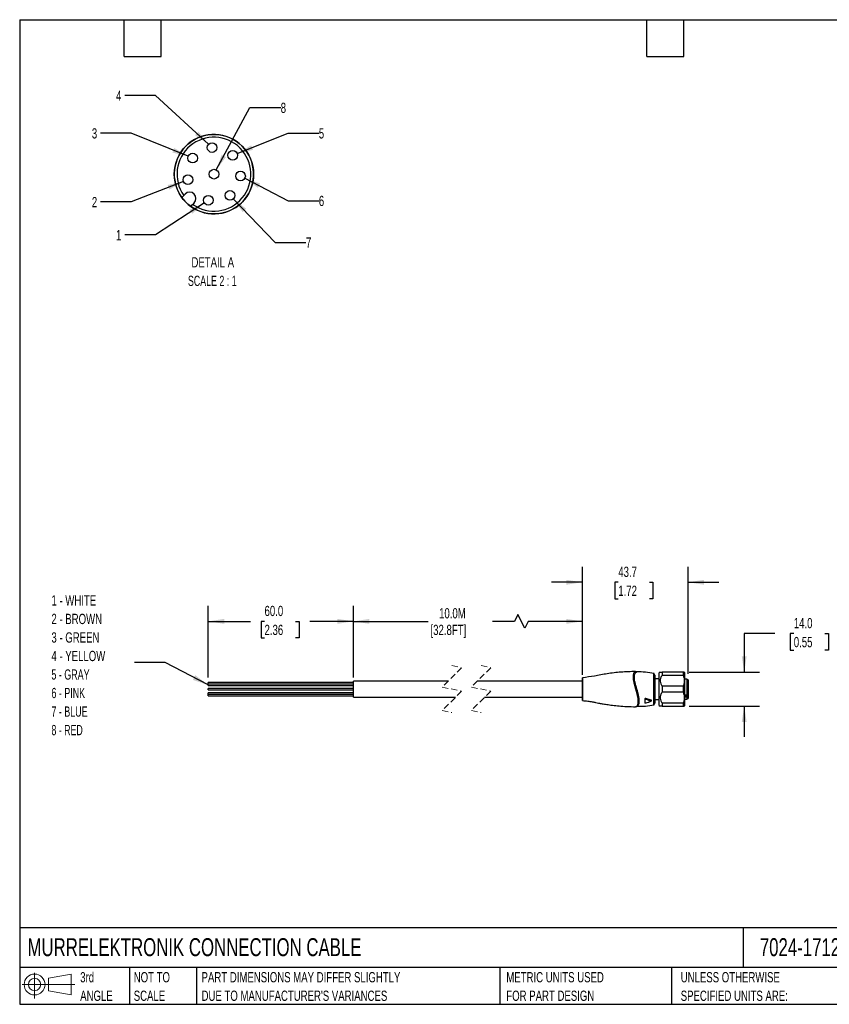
# Model space of a CAD drawing. Header units: millimetres. Extents: x 13 to 546, y 13 to 419.
# Tile 1 of 2: x 13 to 347, y 13 to 419. Entities that reach past the tile are written whole.
import ezdxf

# ---------------------------------------------------------------- set-up
doc = ezdxf.new("R2010")
doc.units = ezdxf.units.MM
doc.header["$LTSCALE"] = 2
doc.linetypes.add('SLD-Dashed', pattern=[1.905, 1.27, -0.635])
doc.linetypes.add('SLD-Solid', pattern=[0])
doc.layers.add('DIMENSIONS', color=140, linetype='SLD-Solid', lineweight=25)
doc.layers.add('TEXT', color=140, linetype='SLD-Solid', lineweight=25)
doc.layers.add('SLD-DEFPOINTS', color=7, linetype='Continuous')
doc.styles.add('SLDTEXTSTYLE0', font='TXT', dxfattribs={"width": 0.7})
doc.styles.add('SLDTEXTSTYLE1', font='TXT', dxfattribs={"width": 0.65})
doc.styles.add('SLDTEXTSTYLE2', font='TXT', dxfattribs={"width": 0.642857})
doc.styles.add('SLDTEXTSTYLE3', font='TXT', dxfattribs={"width": 0.645455})
doc.dimstyles.new('SLDDIMSTYLE0', dxfattribs={"dimtxt": 4.316016, "dimasz": 6.604, "dimexe": 0, "dimexo": 0.0625, "dimgap": 1.079004, "dimtad": 0, "dimtih": 1, "dimtoh": 1, "dimdec": 1, "dimrnd": 1e-09, "dimzin": 12, "dimdsep": 46, "dimtxsty": 'SLDTEXTSTYLE0', "dimsah": 1, "dimcen": 0.09, "dimadec": 0, "dimazin": 3, "dimtfac": 1, "dimtdec": 1, "dimtmove": 0, "dimatfit": 0, "dimfxl": 0, "dimfrac": 2, "dimtolj": 1, "dimtzin": 12, "dimarcsym": 0})
doc.dimstyles.new('SLDDIMSTYLE1', dxfattribs={"dimtxt": 4.316016, "dimasz": 6.604, "dimexe": 0, "dimexo": 0.0625, "dimgap": 1.079004, "dimtad": 0, "dimtih": 1, "dimtoh": 1, "dimdec": 1, "dimrnd": 1e-09, "dimzin": 4, "dimdsep": 46, "dimtxsty": 'SLDTEXTSTYLE0', "dimsah": 1, "dimcen": 0.09, "dimadec": 0, "dimazin": 1, "dimtfac": 1, "dimtdec": 1, "dimtmove": 0, "dimatfit": 0, "dimfxl": 0, "dimfrac": 2, "dimtolj": 1, "dimtzin": 12, "dimarcsym": 0})
doc.dimstyles.new('SLDDIMSTYLE2', dxfattribs={"dimtxt": 4.316016, "dimasz": 6.604, "dimexe": 0, "dimexo": 0.0625, "dimgap": 1.079004, "dimtad": 0, "dimtih": 1, "dimtoh": 1, "dimdec": 1, "dimrnd": 1e-09, "dimzin": 12, "dimdsep": 46, "dimtxsty": 'SLDTEXTSTYLE0', "dimsah": 1, "dimcen": 0.09, "dimadec": 0, "dimazin": 3, "dimtfac": 1, "dimtdec": 1, "dimtofl": 0, "dimtmove": 0, "dimatfit": 3, "dimfxl": 0, "dimfrac": 2, "dimtolj": 1, "dimtzin": 12, "dimarcsym": 0})
doc.dimstyles.new('SLDDIMSTYLE3', dxfattribs={"dimtxt": 4.316016, "dimasz": 6.604, "dimexe": 0, "dimexo": 0.0625, "dimgap": 1.079004, "dimtad": 0, "dimtih": 1, "dimtoh": 1, "dimdec": 1, "dimrnd": 1e-09, "dimzin": 4, "dimdsep": 46, "dimtxsty": 'SLDTEXTSTYLE0', "dimsah": 1, "dimcen": 0.09, "dimadec": 0, "dimazin": 1, "dimtfac": 1, "dimtdec": 1, "dimtofl": 0, "dimtmove": 0, "dimatfit": 3, "dimfxl": 0, "dimfrac": 2, "dimtolj": 1, "dimtzin": 12, "dimarcsym": 0})
doc.dimstyles.new('SLDDIMSTYLE4', dxfattribs={"dimtxt": 0.18, "dimasz": 6.604, "dimexe": 0, "dimexo": 0.0625, "dimgap": 0, "dimtad": 0, "dimtih": 1, "dimtoh": 1, "dimdec": 0, "dimrnd": 1e-09, "dimzin": 0, "dimdsep": 46, "dimtxsty": 'Standard', "dimsah": 1, "dimcen": 0.09, "dimadec": 0, "dimazin": 0, "dimtfac": 6.604, "dimtdec": 0, "dimtofl": 0, "dimtmove": 0, "dimatfit": 3, "dimfxl": 0, "dimfrac": 2, "dimtolj": 1, "dimtzin": 0, "dimarcsym": 0})
doc.dimstyles.new('SLDDIMSTYLE7', dxfattribs={"dimtxt": 4.316016, "dimasz": 6.604, "dimexe": 0, "dimexo": 0.0625, "dimgap": 1.079004, "dimtad": 0, "dimtih": 1, "dimtoh": 1, "dimdec": 1, "dimlfac": 0.25, "dimrnd": 1e-09, "dimzin": 12, "dimdsep": 46, "dimtxsty": 'SLDTEXTSTYLE0', "dimsah": 1, "dimcen": 0, "dimadec": 0, "dimazin": 3, "dimtfac": 1, "dimtdec": 1, "dimtofl": 0, "dimtmove": 0, "dimatfit": 3, "dimfxl": 0, "dimfrac": 2, "dimtolj": 1, "dimtzin": 12, "dimarcsym": 0})

# ---------------------------------------------------------------- blocks, each defined once
blk = doc.blocks.new('Block11')
at = {"color": 7, "linetype": 'SLD-Solid', "lineweight": 18}
for p, q in [((5.18, 10.62), (5.18, 0)), ((10.96, 8.33), (20.35, 10.06)), ((10.96, 3.19), (10.96, 8.33)), ((20.35, 10.06), (20.35, 1.46)), ((0, 5.76), (21.75, 5.76)), ((10.96, 3.19), (20.35, 1.46))]:
    blk.add_line(p, q, dxfattribs=at)
for radius in [4.3, 2.57]:
    blk.add_circle((5.18, 5.76), radius, dxfattribs=at)
blk = doc.blocks.new('Block12')
at = {"layer": 'SLD-DEFPOINTS'}
blk.add_blockref('Block11', (0, 0), dxfattribs=at)
blk = doc.blocks.new('SW_NOTE_0_1')
at = {"layer": 'TEXT', "color": 0, "char_height": 4.2333, "attachment_point": 1, "style": 'SLDTEXTSTYLE0'}
for s, insert in [('UNLESS OTHERWISE', (0, 5.46)), ('SPECIFIED UNITS ARE:', (0, -2.19))]:
    blk.add_mtext(s, dxfattribs=dict(at, insert=insert))
blk = doc.blocks.new('SW_NOTE_0_2')
at = {"layer": 'TEXT', "color": 0, "char_height": 4.2333, "attachment_point": 1, "style": 'SLDTEXTSTYLE0'}
for s, insert in [('PART DIMENSIONS MAY DIFFER SLIGHTLY', (0, 5.46)), ("DUE TO MANUFACTURER'S VARIANCES", (0, -2.19))]:
    blk.add_mtext(s, dxfattribs=dict(at, insert=insert))
blk = doc.blocks.new('SW_NOTE_0_3')
at = {"layer": 'TEXT', "color": 0, "char_height": 4.233, "attachment_point": 1, "style": 'SLDTEXTSTYLE0'}
for s, insert in [('NOT TO', (0, 5.46)), ('SCALE', (0, -2.19))]:
    blk.add_mtext(s, dxfattribs=dict(at, insert=insert))
blk = doc.blocks.new('SW_NOTE_0_4')
at = {"layer": 'TEXT', "color": 0, "char_height": 4.233, "attachment_point": 1, "style": 'SLDTEXTSTYLE0'}
for s, insert in [('3rd', (0, 5.46)), ('ANGLE', (0, -2.19))]:
    blk.add_mtext(s, dxfattribs=dict(at, insert=insert))
blk = doc.blocks.new('SW_NOTE_0_5')
at = {"layer": 'TEXT', "color": 0, "char_height": 4.2333, "attachment_point": 1, "style": 'SLDTEXTSTYLE0'}
for s, insert in [('METRIC UNITS USED', (0, 5.46)), ('FOR PART DESIGN', (0, -2.19))]:
    blk.add_mtext(s, dxfattribs=dict(at, insert=insert))
blk = doc.blocks.new('_D')
at = {"layer": 'DIMENSIONS'}
for p, q in [((245.11, 149.92), (245.11, 193.25)), ((288.81, 149.14), (288.81, 193.25)), ((245.11, 186.9), (232.41, 186.9)), ((259.96, 186.9), (258.51, 186.9)), ((258.51, 186.9), (258.51, 180.04)), ((272.79, 186.9), (274.23, 186.9)), ((274.23, 186.9), (274.23, 180.04)), ((288.81, 186.9), (301.51, 186.9)), ((258.51, 180.04), (259.96, 180.04)), ((274.23, 180.04), (272.79, 180.04))]:
    blk.add_line(p, q, dxfattribs=at)
for points in [[(245.11, 186.9), (238.51, 187.91), (238.51, 185.88)], [(288.81, 186.9), (295.42, 185.88), (295.42, 187.91)]]:
    blk.add_solid(points, dxfattribs=at)
at = {"layer": 'DIMENSIONS', "char_height": 4.233, "attachment_point": 1, "style": 'SLDTEXTSTYLE0'}
for s, insert in [('43.7', (259.96, 193.32)), ('1.72', (259.96, 185.49))]:
    blk.add_mtext(s, dxfattribs=dict(at, insert=insert))
blk = doc.blocks.new('_D_1')
at = {"layer": 'DIMENSIONS'}
for p, q in [((324.67, 165.73), (311.97, 165.73)), ((311.97, 165.73), (311.97, 149.79)), ((332.45, 165.73), (331, 165.73)), ((331, 165.73), (331, 158.87)), ((345.28, 165.73), (346.73, 165.73)), ((346.73, 165.73), (346.73, 158.87)), ((331, 158.87), (332.45, 158.87)), ((346.73, 158.87), (345.28, 158.87)), ((289.25, 149.79), (318.32, 149.79)), ((289.25, 135.79), (318.32, 135.79)), ((311.97, 135.79), (311.97, 123.09))]:
    blk.add_line(p, q, dxfattribs=at)
for points in [[(311.97, 149.79), (312.99, 156.39), (310.96, 156.39)], [(311.97, 135.79), (310.96, 129.18), (312.99, 129.18)]]:
    blk.add_solid(points, dxfattribs=at)
at = {"layer": 'DIMENSIONS', "char_height": 4.233, "attachment_point": 1, "style": 'SLDTEXTSTYLE0'}
for s, insert in [('14.0', (332.45, 172.15)), ('0.55', (332.45, 164.32))]:
    blk.add_mtext(s, dxfattribs=dict(at, insert=insert))
blk = doc.blocks.new('_D_2')
at = {"layer": 'DIMENSIONS'}
for p, q in [((150.57, 148.68), (150.57, 177.11)), ((245.11, 148.68), (245.11, 177.11)), ((150.57, 170.76), (181.42, 170.76)), ((217.1, 170.76), (208.03, 170.76)), ((218.51, 173.58), (217.1, 170.76)), ((221.33, 167.94), (218.51, 173.58)), ((222.74, 170.76), (221.33, 167.94)), ((245.11, 170.76), (222.74, 170.76))]:
    blk.add_line(p, q, dxfattribs=at)
for points in [[(150.57, 170.76), (157.17, 169.74), (157.17, 171.78)], [(245.11, 170.76), (238.51, 171.78), (238.51, 169.74)]]:
    blk.add_solid(points, dxfattribs=at)
at = {"layer": 'DIMENSIONS', "char_height": 4.233, "attachment_point": 1, "style": 'SLDTEXTSTYLE0'}
for s, insert in [('10.0M', (185.94, 176.22)), ('[32.8FT]', (182.39, 169.36))]:
    blk.add_mtext(s, dxfattribs=dict(at, insert=insert))
blk = doc.blocks.new('_D_3')
at = {"layer": 'DIMENSIONS'}
for p, q in [((90.57, 147.57), (90.57, 177.11)), ((150.57, 147.57), (150.57, 177.11)), ((90.57, 170.76), (108, 170.76)), ((113.84, 170.76), (112.4, 170.76)), ((112.4, 170.76), (112.4, 163.9)), ((126.67, 170.76), (128.12, 170.76)), ((128.12, 170.76), (128.12, 163.9)), ((150.57, 170.76), (132.52, 170.76)), ((112.4, 163.9), (113.84, 163.9)), ((128.12, 163.9), (126.67, 163.9))]:
    blk.add_line(p, q, dxfattribs=at)
for points in [[(90.57, 170.76), (97.17, 169.74), (97.17, 171.78)], [(150.57, 170.76), (143.96, 171.78), (143.96, 169.74)]]:
    blk.add_solid(points, dxfattribs=at)
at = {"layer": 'DIMENSIONS', "char_height": 4.233, "attachment_point": 1, "style": 'SLDTEXTSTYLE0'}
for s, insert in [('60.0', (113.84, 177.18)), ('2.36', (113.84, 169.36))]:
    blk.add_mtext(s, dxfattribs=dict(at, insert=insert))
blk = doc.blocks.new('SW_NOTE_0_7')
at = {"layer": 'TEXT', "color": 0, "char_height": 4.233, "attachment_point": 1}
for s, insert, style in [('1 - WHITE', (-34.33, 27.72), 'SLDTEXTSTYLE0'), ('2 - BROWN', (-34.33, 20.08), 'SLDTEXTSTYLE0'), ('3 - GREEN', (-34.33, 12.43), 'SLDTEXTSTYLE0'), ('4 - YELLOW', (-34.33, 4.79), 'SLDTEXTSTYLE0'), ('5 - GRAY', (-34.33, -2.86), 'SLDTEXTSTYLE1'), ('6 - PINK', (-34.33, -10.5), 'SLDTEXTSTYLE1'), ('7 - BLUE', (-34.33, -18.15), 'SLDTEXTSTYLE1'), ('8 - RED', (-34.33, -25.79), 'SLDTEXTSTYLE2')]:
    blk.add_mtext(s, dxfattribs=dict(at, insert=insert, style=style))
blk = doc.blocks.new('_D_5')
at = {"layer": 'DIMENSIONS'}
for p, q in [((88.98, 343.49), (68.79, 330.24)), ((68.79, 330.24), (56.09, 330.24))]:
    blk.add_line(p, q, dxfattribs=at)
blk.add_solid([(88.98, 343.49), (82.9, 340.71), (84.02, 339.01)], dxfattribs=at)
at = {"layer": 'DIMENSIONS', "insert": (52.5, 332.27), "char_height": 4.23, "attachment_point": 1, "style": 'SLDTEXTSTYLE0'}
blk.add_mtext('1', dxfattribs=at)
blk = doc.blocks.new('_D_6')
at = {"layer": 'DIMENSIONS'}
for p, q in [((80.32, 352.33), (58.8, 343.89)), ((58.8, 343.89), (46.1, 343.89))]:
    blk.add_line(p, q, dxfattribs=at)
blk.add_solid([(80.32, 352.33), (73.8, 350.86), (74.54, 348.97)], dxfattribs=at)
at = {"layer": 'DIMENSIONS', "insert": (42.51, 345.92), "char_height": 4.23, "attachment_point": 1, "style": 'SLDTEXTSTYLE0'}
blk.add_mtext('2', dxfattribs=at)
blk = doc.blocks.new('_D_7')
at = {"layer": 'DIMENSIONS'}
for p, q in [((58.8, 372.27), (46.1, 372.27)), ((82.3, 362.72), (58.8, 372.27))]:
    blk.add_line(p, q, dxfattribs=at)
blk.add_solid([(82.3, 362.72), (76.57, 366.14), (75.8, 364.26)], dxfattribs=at)
at = {"layer": 'DIMENSIONS', "insert": (42.51, 374.29), "char_height": 4.23, "attachment_point": 1, "style": 'SLDTEXTSTYLE0'}
blk.add_mtext('3', dxfattribs=at)
blk = doc.blocks.new('_D_8')
at = {"layer": 'DIMENSIONS'}
for p, q in [((68.79, 387.81), (56.09, 387.81)), ((90.7, 367.67), (68.79, 387.81))]:
    blk.add_line(p, q, dxfattribs=at)
blk.add_solid([(90.7, 367.67), (86.53, 372.89), (85.15, 371.39)], dxfattribs=at)
at = {"layer": 'DIMENSIONS', "insert": (52.5, 389.84), "char_height": 4.23, "attachment_point": 1, "style": 'SLDTEXTSTYLE0'}
blk.add_mtext('4', dxfattribs=at)
blk = doc.blocks.new('_D_9')
at = {"layer": 'DIMENSIONS'}
for p, q in [((93.9, 357.1), (107.82, 382.8)), ((107.82, 382.8), (120.52, 382.8))]:
    blk.add_line(p, q, dxfattribs=at)
blk.add_solid([(93.9, 357.1), (97.93, 362.42), (96.15, 363.39)], dxfattribs=at)
at = {"layer": 'DIMENSIONS', "insert": (120.52, 384.83), "char_height": 4.23, "attachment_point": 1, "style": 'SLDTEXTSTYLE0'}
blk.add_mtext('8', dxfattribs=at)
blk = doc.blocks.new('_D_10')
at = {"layer": 'DIMENSIONS'}
for p, q in [((102.58, 363.86), (123.56, 372.27)), ((123.56, 372.27), (136.26, 372.27))]:
    blk.add_line(p, q, dxfattribs=at)
blk.add_solid([(102.58, 363.86), (109.09, 365.38), (108.33, 367.26)], dxfattribs=at)
at = {"layer": 'DIMENSIONS', "insert": (136.26, 374.29), "char_height": 4.23, "attachment_point": 1, "style": 'SLDTEXTSTYLE0'}
blk.add_mtext('5', dxfattribs=at)
blk = doc.blocks.new('_D_11')
at = {"layer": 'DIMENSIONS'}
for p, q in [((105.69, 353.65), (123.56, 344.38)), ((123.56, 344.38), (136.26, 344.38))]:
    blk.add_line(p, q, dxfattribs=at)
blk.add_solid([(105.69, 353.65), (111.08, 349.71), (112.02, 351.51)], dxfattribs=at)
at = {"layer": 'DIMENSIONS', "insert": (136.26, 346.41), "char_height": 4.23, "attachment_point": 1, "style": 'SLDTEXTSTYLE0'}
blk.add_mtext('6', dxfattribs=at)
blk = doc.blocks.new('_D_12')
at = {"layer": 'DIMENSIONS'}
for p, q in [((100.95, 345.12), (118.26, 327.19)), ((118.26, 327.19), (130.96, 327.19))]:
    blk.add_line(p, q, dxfattribs=at)
blk.add_solid([(100.95, 345.12), (104.81, 339.66), (106.27, 341.07)], dxfattribs=at)
at = {"layer": 'DIMENSIONS', "insert": (130.96, 329.22), "char_height": 4.23, "attachment_point": 1, "style": 'SLDTEXTSTYLE0'}
blk.add_mtext('7', dxfattribs=at)
blk = doc.blocks.new('SW_NOTE_0_8')
at = {"layer": 'TEXT', "color": 0, "attachment_point": 2}
for s, insert, char_height, style in [('DETAIL A', (12.83, 5.46), 4.233, 'SLDTEXTSTYLE0'), ('SCALE 2 : 1', (12.62, -2.19), 4.2333, 'SLDTEXTSTYLE3')]:
    blk.add_mtext(s, dxfattribs=dict(at, insert=insert, char_height=char_height, style=style))

msp = doc.modelspace()

# ---------------------------------------------------------------- linework, layer by layer
for p, q in [((79.65, 345.73), (80.48, 346.56)), ((80.48, 346.56), (81.06, 347.14)), ((84.74, 343.46), (84.16, 342.88)), ((267.62, 149.9), (267.51, 149.92)), ((275.1, 148.53), (274.67, 149.27)), ((275.1, 148.53), (275.1, 138.72)), ((275.11, 138.76), (275.11, 148.48)), ((276.81, 147.04), (275.11, 147.04)), ((277.25, 149.79), (276.81, 149.54)), ((276.81, 142.79), (276.81, 149.54)), ((278.11, 149.79), (278.11, 148.62)), ((286.71, 149.79), (278.11, 149.79)), ((278.11, 148.62), (286.71, 148.62)), ((286.71, 149.79), (286.71, 148.62)), ((287.31, 149.69), (287.21, 149.79)), ((287.31, 149.69), (287.31, 135.89)), ((288.31, 146.89), (287.31, 146.89)), ((288.81, 146.6), (288.31, 146.89)), ((288.31, 146.89), (288.31, 140.38)), ((288.81, 146.6), (288.81, 140.59)), ((150.57, 145.54), (90.57, 145.54)), ((90.57, 145.03), (90.57, 145.54)), ((90.57, 145.03), (150.57, 145.03)), ((150.57, 144.81), (90.57, 144.81)), ((90.57, 144.3), (90.57, 144.81)), ((90.57, 144.3), (150.57, 144.3)), ((150.57, 143.04), (90.57, 143.04)), ((90.57, 142.53), (90.57, 143.04)), ((90.57, 142.53), (150.57, 142.53)), ((189.76, 146.14), (150.57, 146.14)), ((150.57, 139.44), (150.57, 146.14)), ((245.11, 146.14), (201.76, 146.14)), ((245.11, 146.04), (245.11, 138.19)), ((276.81, 136.04), (276.81, 142.79)), ((278.11, 143.95), (278.11, 141.62)), ((286.71, 143.95), (278.11, 143.95)), ((286.71, 143.95), (286.71, 141.62)), ((150.57, 141.27), (90.57, 141.27)), ((90.57, 140.76), (90.57, 141.27)), ((90.57, 140.76), (150.57, 140.76)), ((150.57, 140.54), (90.57, 140.54)), ((90.57, 140.03), (90.57, 140.54)), ((90.57, 140.03), (150.57, 140.03)), ((150.57, 139.44), (192.76, 139.44)), ((204.76, 139.44), (245.11, 139.44)), ((270.92, 138.69), (270.92, 137.17)), ((271.06, 138.61), (271.06, 138.57)), ((271.06, 137.01), (271.06, 138.57)), ((271.28, 138.74), (271.28, 138.68)), ((273.52, 138.22), (271.34, 138.91)), ((275.1, 138.72), (275.1, 137.04)), ((275.11, 137.09), (275.11, 138.76)), ((275.11, 138.54), (276.81, 138.54)), ((278.11, 141.62), (286.71, 141.62)), ((287.31, 140.38), (288.31, 140.38)), ((288.81, 139.82), (287.31, 139.82)), ((288.31, 139.46), (287.31, 139.46)), ((287.31, 138.69), (288.31, 138.69)), ((288.31, 139.46), (288.31, 138.69)), ((288.31, 138.69), (288.81, 138.98)), ((288.81, 140.59), (288.81, 139.82)), ((288.81, 139.82), (288.81, 139.67)), ((288.81, 139.67), (288.81, 138.98)), ((267.52, 135.65), (267.63, 135.68)), ((273.48, 138.03), (273.48, 137.98)), ((273.56, 137.89), (273.56, 137.95)), ((274.66, 136.29), (275.1, 137.04)), ((276.81, 136.04), (277.25, 135.79)), ((278.11, 135.79), (277.29, 135.79)), ((278.11, 136.95), (278.11, 135.79)), ((286.71, 136.95), (278.11, 136.95)), ((278.11, 135.79), (286.71, 135.79)), ((286.71, 136.95), (286.71, 135.79)), ((286.71, 135.79), (287.19, 135.79)), ((287.21, 135.79), (287.31, 135.89))]:
    msp.add_line(p, q)
at = {"color": 7, "linetype": 'SLD-Dashed', "lineweight": 18}
for p, q in [((195.26, 151.64), (187.26, 143.64)), ((191.26, 152.49), (195.26, 151.64)), ((207.26, 151.64), (199.26, 143.64)), ((203.26, 152.49), (207.26, 151.64)), ((187.26, 143.64), (195.26, 141.94)), ((199.26, 143.64), (207.26, 141.94)), ((195.26, 141.94), (187.26, 133.94)), ((207.26, 141.94), (199.26, 133.94)), ((187.26, 133.94), (191.26, 133.09)), ((199.26, 133.94), (203.26, 133.09))]:
    msp.add_line(p, q, dxfattribs=at)
at = {"flags": 128}
msp.add_lwpolyline([(84.16, 342.88), (83.7, 342.43), (83.33, 342.05)], dxfattribs=at)
for centre in [(92.18, 366.32), (84.16, 361.96), (100.72, 363.12), (82.18, 353.06), (92.94, 355.34), (103.92, 354.58), (90.66, 344.58), (99.56, 346.56)]:
    msp.add_circle(centre, 2)
for centre, radius, start, end in [((92.94, 355.34), 16.4, 234.122, 215.878), ((92.94, 355.34), 15.25, 234.8195, 215.1805), ((92.94, 355.34), 16.4, 215.8781, 234.122), ((82.9, 345.3), 2.6, 315, 135), ((275.01, 148.48), 0.0999, 359.9907, 30.0066), ((275.01, 137.09), 0.0999, 329.9934, 0.0093)]:
    msp.add_arc(centre, radius, start, end)
for points, knots in [([(245.11, 147.34), (245.11, 147.35), (245.11, 147.51), (245.11, 146.52), (245.11, 146.24), (245.11, 146.04)], [0, 0, 0, 0, 0.016897, 0.329276, 1, 1, 1, 1]), ([(245.11, 147.38), (245.11, 147.4), (245.12, 147.42), (245.13, 147.44), (245.14, 147.45)], [0, 0, 0, 0, 0.5004574, 1, 1, 1, 1]), ([(245.21, 147.48), (245.19, 147.48), (245.17, 147.48), (245.15, 147.46), (245.14, 147.45)], [0, 0, 0, 0, 0.499853, 1, 1, 1, 1]), ([(267.1, 150.05), (265.08, 150), (261.16, 149.91), (255.49, 149.23), (250.25, 148.17), (246.85, 147.71), (245.21, 147.49)], [0, 0, 0, 0, 0.274801, 0.533178, 0.774622, 1, 1, 1, 1]), ([(245.21, 146.67), (245.21, 146.39), (245.21, 145.8), (245.21, 146.7), (245.21, 147.06), (245.21, 147.33), (245.21, 147.45), (245.21, 147.48)], [0, 0, 0, 0, 0.291227, 0.590405, 0.813711, 0.952895, 1, 1, 1, 1]), ([(267.1, 150.04), (266.96, 150), (266.65, 149.92), (266.34, 149.4), (266.14, 148.69), (266.12, 148.14), (266.1, 147.83)], [0, 0, 0, 0, 0.153592, 0.363923, 0.646167, 1, 1, 1, 1]), ([(266.1, 147.83), (266.12, 147.46), (266.16, 146.68), (266.39, 145.46), (266.72, 144.15), (267.12, 142.79), (267.51, 141.44), (267.84, 140.13), (268.08, 138.91), (268.12, 138.13), (268.14, 137.77)], [0, 0, 0, 0, 0.1067385, 0.2283405, 0.3612835, 0.5003203, 0.639367, 0.7720838, 0.8933377, 1, 1, 1, 1]), ([(266.19, 147.81), (266.17, 147.81), (266.15, 147.83), (266.12, 147.83), (266.1, 147.83)], [0, 0, 0, 0, 0.489536, 1, 1, 1, 1]), ([(266.19, 147.81), (266.2, 148.12), (266.22, 148.67), (266.42, 149.37), (266.73, 149.89), (267.05, 149.98), (267.19, 150.02)], [0, 0, 0, 0, 0.350427, 0.630788, 0.840977, 1, 1, 1, 1]), ([(266.19, 147.81), (266.25, 147.78), (266.38, 147.73), (266.53, 147.73), (266.6, 147.72)], [0, 0, 0, 0, 0.4895, 1, 1, 1, 1]), ([(268.22, 137.78), (268.2, 138.15), (268.16, 138.94), (267.93, 140.16), (267.59, 141.47), (267.2, 142.82), (266.81, 144.16), (266.48, 145.46), (266.24, 146.67), (266.2, 147.45), (266.19, 147.81)], [0, 0, 0, 0, 0.107439, 0.229506, 0.362794, 0.502025, 0.640783, 0.77307, 0.893917, 1, 1, 1, 1]), ([(266.6, 147.72), (266.61, 148.03), (266.63, 148.58), (266.85, 149.27), (267.17, 149.78), (267.49, 149.86), (267.63, 149.9)], [0, 0, 0, 0, 0.351662, 0.631473, 0.841907, 1, 1, 1, 1]), ([(268.63, 137.87), (268.61, 138.26), (268.58, 139.1), (268.3, 140.39), (267.94, 141.76), (267.52, 143.16), (267.11, 144.54), (266.81, 145.82), (266.63, 146.87), (266.61, 147.48), (266.6, 147.72)], [0, 0, 0, 0, 0.115852, 0.247977, 0.390746, 0.537616, 0.683022, 0.81948, 0.927406, 1, 1, 1, 1]), ([(267.19, 150.02), (267.19, 150.02), (267.3, 150.06), (267.41, 149.98), (267.51, 149.9)], [0, 0, 0, 0, 0.0114846, 1, 1, 1, 1]), ([(274.71, 149.28), (273.52, 149.47), (271.16, 149.86), (268.76, 149.88), (267.56, 149.89)], [0, 0, 0, 0, 0.50015, 1, 1, 1, 1]), ([(274.66, 147.38), (274.66, 147.62), (274.66, 148.04), (274.66, 148.59), (274.66, 148.97), (274.66, 149.18), (274.66, 149.26), (274.66, 149.27)], [0, 0, 0, 0, 0.3704201, 0.6707023, 0.8753465, 0.9899605, 1, 1, 1, 1]), ([(274.66, 136.29), (274.66, 136.29), (274.66, 136.25), (274.66, 136.53), (274.66, 136.67), (274.66, 137.19), (274.66, 137.77), (274.66, 138.53), (274.66, 139.39), (274.66, 140.37), (274.66, 141.4), (274.66, 142.48), (274.66, 143.56), (274.66, 144.62), (274.66, 145.62), (274.66, 146.54), (274.66, 147.11), (274.66, 147.38)], [0, 0, 0, 0, 0.000252, 0.00884, 0.034295, 0.074484, 0.130559, 0.197784, 0.278115, 0.364803, 0.460348, 0.55678, 0.65683, 0.752059, 0.845242, 0.926105, 1, 1, 1, 1]), ([(277.29, 149.79), (277.28, 149.79), (277.17, 149.79), (277.79, 149.79), (277.98, 149.79), (278.11, 149.79)], [0, 0, 0, 0, 0.035583, 0.321352, 1, 1, 1, 1]), ([(278.11, 148.62), (277.84, 148.19), (277.34, 147.4), (277.18, 146.09), (277.48, 144.93), (277.89, 144.3), (278.11, 143.95)], [0, 0, 0, 0, 0.299483, 0.5529303, 0.7585531, 1, 1, 1, 1]), ([(287.19, 149.79), (287.19, 149.79), (287.26, 149.79), (286.9, 149.79), (286.79, 149.79), (286.71, 149.79)], [0, 0, 0, 0, 0.035983, 0.32163, 1, 1, 1, 1]), ([(286.71, 148.62), (286.87, 148.18), (287.17, 147.34), (287.25, 146.1), (287.09, 144.97), (286.84, 144.3), (286.71, 143.95)], [0, 0, 0, 0, 0.291027, 0.556115, 0.767847, 1, 1, 1, 1]), ([(245.21, 146.11), (245.19, 146.11), (245.17, 146.1), (245.14, 146.09), (245.12, 146.07), (245.11, 146.05), (245.11, 146.04)], [0, 0, 0, 0, 0.288026, 0.554169, 0.788723, 1, 1, 1, 1]), ([(245.21, 138.09), (245.21, 138.15), (245.21, 138.42), (245.21, 138.99), (245.21, 139.89), (245.21, 141.04), (245.21, 142.34), (245.21, 143.68), (245.21, 144.94), (245.21, 145.74), (245.21, 146.11)], [0, 0, 0, 0, 0.024991, 0.098737, 0.214118, 0.361619, 0.528731, 0.700472, 0.862198, 1, 1, 1, 1]), ([(245.21, 138.09), (245.19, 138.09), (245.17, 138.09), (245.14, 138.12), (245.12, 138.15), (245.11, 138.17), (245.11, 138.19)], [0, 0, 0, 0, 0.249814, 0.4999, 0.749764, 1, 1, 1, 1]), ([(271.34, 138.91), (271.31, 138.92), (271.27, 138.93), (271.19, 138.93), (271.12, 138.92), (271.06, 138.9), (271, 138.86), (270.96, 138.81), (270.93, 138.75), (270.92, 138.71), (270.92, 138.69)], [0, 0, 0, 0, 0.131916, 0.266983, 0.401988, 0.534017, 0.659986, 0.779162, 0.892002, 1, 1, 1, 1]), ([(271.06, 138.61), (271.06, 138.62), (271.06, 138.64), (271.04, 138.66), (271.01, 138.67), (270.97, 138.69), (270.94, 138.69), (270.92, 138.69)], [0, 0, 0, 0, 0.1899884, 0.2992002, 0.4205196, 0.6966449, 1, 1, 1, 1]), ([(271.06, 138.61), (271.06, 138.61), (271.06, 138.61), (271.06, 138.62), (271.07, 138.64), (271.08, 138.67), (271.1, 138.71), (271.13, 138.73), (271.17, 138.75), (271.21, 138.76), (271.25, 138.76), (271.27, 138.75), (271.28, 138.74)], [0, 0, 0, 0, 0.008263, 0.022512, 0.069027, 0.236431, 0.37441, 0.487674, 0.623214, 0.754559, 0.880364, 1, 1, 1, 1]), ([(271.06, 138.57), (271.07, 138.59), (271.08, 138.63), (271.13, 138.68), (271.21, 138.7), (271.26, 138.69), (271.28, 138.68)], [0, 0, 0, 0, 0.221876, 0.467607, 0.733759, 1, 1, 1, 1]), ([(271.28, 138.74), (271.28, 138.76), (271.29, 138.78), (271.3, 138.83), (271.31, 138.87), (271.33, 138.9), (271.34, 138.91)], [0, 0, 0, 0, 0.216952, 0.474207, 0.745007, 1, 1, 1, 1]), ([(271.28, 138.74), (271.69, 138.59), (272.41, 138.32), (273.16, 138.12), (273.48, 138.03)], [0, 0, 0, 0, 0.565735, 1, 1, 1, 1]), ([(271.28, 138.68), (271.64, 138.55), (272.37, 138.28), (273.11, 138.08), (273.48, 137.98)], [0, 0, 0, 0, 0.504043, 1, 1, 1, 1]), ([(273.52, 138.22), (273.51, 138.2), (273.5, 138.17), (273.48, 138.13), (273.48, 138.08), (273.48, 138.05), (273.48, 138.03)], [0, 0, 0, 0, 0.244454, 0.51171, 0.772669, 1, 1, 1, 1]), ([(273.52, 137.86), (273.54, 137.87), (273.59, 137.89), (273.64, 137.94), (273.67, 137.99), (273.68, 138.05), (273.67, 138.11), (273.64, 138.16), (273.59, 138.2), (273.54, 138.21), (273.52, 138.22)], [0, 0, 0, 0, 0.147631, 0.284266, 0.406953, 0.518533, 0.626359, 0.739233, 0.863287, 1, 1, 1, 1]), ([(278.11, 141.62), (277.84, 141.19), (277.34, 140.4), (277.18, 139.09), (277.48, 137.93), (277.89, 137.3), (278.11, 136.95)], [0, 0, 0, 0, 0.299483, 0.55293, 0.758553, 1, 1, 1, 1]), ([(286.71, 141.62), (286.87, 141.18), (287.17, 140.34), (287.25, 139.1), (287.09, 137.97), (286.84, 137.3), (286.71, 136.95)], [0, 0, 0, 0, 0.291027, 0.556115, 0.767847, 1, 1, 1, 1]), ([(288.31, 140.38), (288.41, 140.42), (288.57, 140.49), (288.74, 140.56), (288.81, 140.59)], [0, 0, 0, 0, 0.569194, 1, 1, 1, 1]), ([(288.81, 139.67), (288.72, 139.63), (288.55, 139.56), (288.39, 139.5), (288.31, 139.46)], [0, 0, 0, 0, 0.550762, 1, 1, 1, 1]), ([(245.21, 138.09), (245.93, 138), (247.25, 137.85), (249.04, 137.57), (250.5, 137.3), (251.87, 137.04), (253.39, 136.76), (255.3, 136.44), (257.64, 136.11), (260.41, 135.8), (263.61, 135.57), (265.89, 135.54), (267.1, 135.52)], [0, 0, 0, 0, 0.0987473, 0.1809239, 0.2466701, 0.3007516, 0.3694709, 0.4572516, 0.5641889, 0.6903204, 0.835625, 1, 1, 1, 1]), ([(267.43, 135.65), (267.33, 135.57), (267.22, 135.49), (267.1, 135.53), (267.09, 135.54)], [0, 0, 0, 0, 0.927986, 1, 1, 1, 1]), ([(267.19, 135.56), (267.2, 135.55), (267.3, 135.51), (267.41, 135.59), (267.51, 135.67)], [0, 0, 0, 0, 0.0250118, 1, 1, 1, 1]), ([(268.14, 137.77), (268.12, 137.45), (268.11, 136.89), (267.88, 136.21), (267.66, 135.74), (267.46, 135.66), (267.43, 135.65)], [0, 0, 0, 0, 0.399005, 0.718882, 0.961751, 1, 1, 1, 1]), ([(267.51, 135.67), (267.54, 135.68), (267.75, 135.76), (267.97, 136.22), (268.19, 136.91), (268.21, 137.47), (268.22, 137.78)], [0, 0, 0, 0, 0.037964, 0.27975, 0.599705, 1, 1, 1, 1]), ([(267.56, 135.68), (268.76, 135.69), (271.15, 135.71), (273.52, 136.1), (274.71, 136.29)], [0, 0, 0, 0, 0.500107, 1, 1, 1, 1]), ([(267.62, 135.68), (267.62, 135.68), (267.76, 135.63), (268.09, 135.85), (268.39, 136.3), (268.6, 137.02), (268.62, 137.57), (268.63, 137.87)], [0, 0, 0, 0, 0.003778, 0.162347, 0.370246, 0.649621, 1, 1, 1, 1]), ([(268.14, 137.77), (268.15, 137.77), (268.18, 137.77), (268.21, 137.78), (268.22, 137.78)], [0, 0, 0, 0, 0.510465, 1, 1, 1, 1]), ([(268.22, 137.78), (268.28, 137.81), (268.42, 137.86), (268.56, 137.87), (268.63, 137.87)], [0, 0, 0, 0, 0.489499, 1, 1, 1, 1]), ([(271.06, 137.05), (271.06, 137.07), (271.06, 137.09), (271.04, 137.12), (271.01, 137.14), (270.97, 137.16), (270.94, 137.16), (270.92, 137.17)], [0, 0, 0, 0, 0.224072, 0.342012, 0.464975, 0.725868, 1, 1, 1, 1]), ([(270.92, 137.17), (270.92, 137.15), (270.93, 137.12), (270.96, 137.08), (271, 137.05), (271.04, 137.03), (271.06, 137.02), (271.06, 137.02)], [0, 0, 0, 0, 0.2024, 0.423451, 0.675482, 0.962767, 1, 1, 1, 1]), ([(271.28, 136.94), (271.26, 136.93), (271.23, 136.93), (271.18, 136.93), (271.14, 136.93), (271.1, 136.95), (271.07, 136.98), (271.07, 137), (271.06, 137.01)], [0, 0, 0, 0, 0.188839, 0.381973, 0.565696, 0.730034, 0.870192, 1, 1, 1, 1]), ([(273.48, 137.84), (273.07, 137.67), (272.35, 137.35), (271.6, 137.11), (271.28, 137)], [0, 0, 0, 0, 0.564684, 1, 1, 1, 1]), ([(273.48, 137.79), (273.12, 137.63), (272.4, 137.32), (271.65, 137.06), (271.28, 136.94)], [0, 0, 0, 0, 0.502894, 1, 1, 1, 1]), ([(273.48, 138.03), (273.49, 138.03), (273.51, 138.03), (273.54, 138.01), (273.56, 137.98), (273.56, 137.96), (273.56, 137.95), (273.56, 137.95)], [0, 0, 0, 0, 0.295812, 0.552401, 0.780789, 0.999304, 1, 1, 1, 1]), ([(273.48, 137.98), (273.49, 137.98), (273.51, 137.97), (273.54, 137.95), (273.56, 137.92), (273.57, 137.89), (273.56, 137.86), (273.54, 137.83), (273.51, 137.81), (273.49, 137.8), (273.48, 137.79)], [0, 0, 0, 0, 0.135752, 0.259028, 0.371742, 0.480468, 0.593353, 0.716714, 0.852904, 1, 1, 1, 1])]:
    msp.add_open_spline(points, degree=3, knots=knots)
at = {"layer": 'SLD-DEFPOINTS'}
msp.add_circle((92.94, 355.34), 16.4, dxfattribs=at)
at = {"layer": 'TEXT'}
for p, q in [((12.7, 419.1), (546.1, 419.1)), ((12.7, 419.1), (12.7, 12.7)), ((55.88, 403.86), (55.88, 419.1)), ((71.12, 403.86), (71.12, 419.1)), ((271.78, 403.86), (271.78, 419.1)), ((287.02, 403.86), (287.02, 419.1)), ((55.88, 403.86), (71.12, 403.86)), ((271.78, 403.86), (287.02, 403.86)), ((546.1, 44.25), (12.7, 44.25)), ((311.52, 44.25), (311.52, 27.94)), ((546.1, 27.94), (12.7, 27.94)), ((58.09, 27.94), (58.09, 12.7)), ((85.67, 27.94), (85.67, 12.7)), ((210.97, 27.94), (210.97, 12.7)), ((282, 27.94), (282, 12.7)), ((12.7, 12.7), (546.1, 12.7))]:
    msp.add_line(p, q, dxfattribs=at)

# ---------------------------------------------------------------- block references
at = {"layer": 'SLD-DEFPOINTS'}
msp.add_blockref('Block12', (13.68, 15.11), dxfattribs=at)
at = {"layer": 'TEXT'}
for name, p in [('SW_NOTE_0_8', (79.63, 315.62)), ('SW_NOTE_0_7', (60.15, 153.8)), ('SW_NOTE_0_4', (37.7, 20.54)), ('SW_NOTE_0_3', (59.81, 20.54)), ('SW_NOTE_0_2', (87.83, 20.54)), ('SW_NOTE_0_5', (213.71, 20.54)), ('SW_NOTE_0_1', (285.74, 20.54))]:
    msp.add_blockref(name, p, dxfattribs=at)

# ---------------------------------------------------------------- texts
at = {"layer": 'TEXT', "char_height": 7.4083, "attachment_point": 1, "style": 'SLDTEXTSTYLE0'}
for s, insert in [('MURRELEKTRONIK CONNECTION CABLE', (15.93, 39.99)), ('7024-17121-4061000', (318.42, 39.99))]:
    msp.add_mtext(s, dxfattribs=dict(at, insert=insert))

# ---------------------------------------------------------------- dimensions: what is measured, and where the dimension line sits
at = {"layer": 'DIMENSIONS'}
for p1, p2, text, picture, middle in [((93.65, 364.96), (90.7, 367.67), '4', '_D_8', (54.3, 387.81)), ((91.99, 353.58), (93.9, 357.1), '8', '_D_9', (122.31, 382.8)), ((86.01, 361.21), (82.3, 362.72), '3', '_D_7', (44.3, 372.27)), ((98.86, 362.38), (102.58, 363.86), '5', '_D_10', (138.06, 372.27)), ((84.05, 353.79), (80.32, 352.33), '2', '_D_6', (44.3, 343.89)), ((102.14, 355.5), (105.69, 353.65), '6', '_D_11', (138.06, 344.38)), ((92.33, 345.68), (88.98, 343.49), '1', '_D_5', (54.3, 330.24)), ((98.17, 348), (100.95, 345.12), '7', '_D_12', (132.75, 327.19))]:
    dim = msp.add_diameter_dim_2p(p1=p1, p2=p2, text=text, dimstyle='SLDDIMSTYLE7', override={"dimpost": '<>'}, dxfattribs=at)
    dim.commit()
    dim.dimension.update_dxf_attribs({"geometry": picture, "text_midpoint": middle, "dimtype": 163})
for base, p1, p2, dimstyle, picture, middle in [((245.11, 186.9), (288.81, 146.6), (245.11, 147.38), 'SLDDIMSTYLE0', '_D', (266.37, 186.9)), ((150.57, 170.76), (90.57, 145.03), (150.57, 145.03), 'SLDDIMSTYLE3', '_D_3', (120.26, 170.76))]:
    dim = msp.add_linear_dim(base=base, p1=p1, p2=p2, dimstyle=dimstyle, dxfattribs=at)
    dim.commit()
    dim.dimension.update_dxf_attribs({"geometry": picture, "text_midpoint": middle, "dimtype": 160})
dim = msp.add_linear_dim(base=(150.57, 170.76), p1=(245.11, 146.14), p2=(150.57, 146.14), text='10.0M\\P[32.8FT]', dimstyle='SLDDIMSTYLE2', dxfattribs=at)
dim.commit()
dim.dimension.update_dxf_attribs({"geometry": '_D_2', "text_midpoint": (194.73, 170.76), "dimtype": 160})
dim = msp.add_linear_dim(base=(311.97, 135.79), p1=(286.71, 149.79), p2=(286.71, 135.79), angle=90, dimstyle='SLDDIMSTYLE1', dxfattribs=at)
dim.commit()
dim.dimension.update_dxf_attribs({"geometry": '_D_1', "text_midpoint": (311.97, 165.73), "dimtype": 160})

# ---------------------------------------------------------------- leaders
at = {"layer": 'TEXT'}
msp.add_leader([(90.57, 144.51), (72.85, 153.8), (60.15, 153.8)], dimstyle='SLDDIMSTYLE4', dxfattribs=at)

doc.saveas('drawing.dxf')
